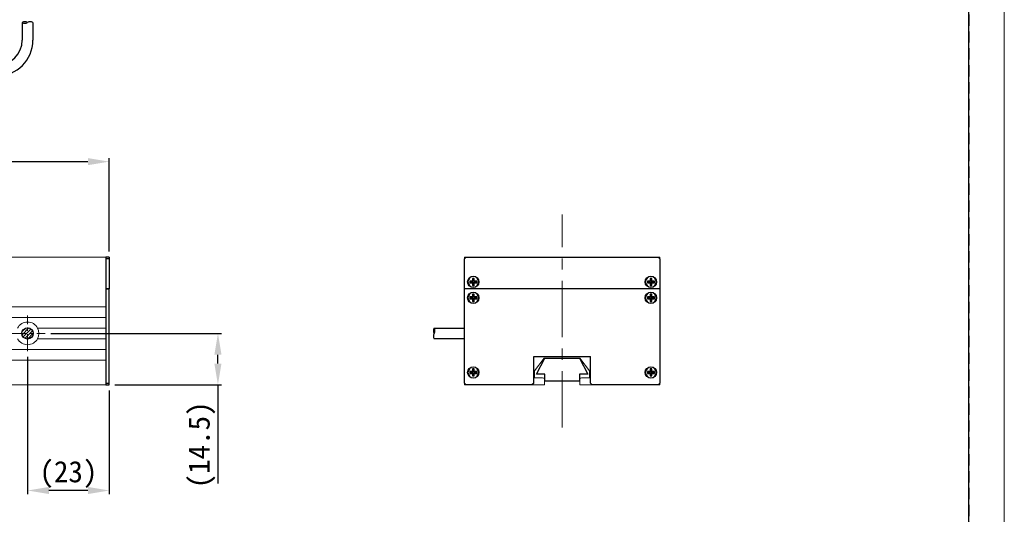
# Model space of a CAD drawing. Header units: millimetres. Extents: x -201 to 202, y 143 to 428.
# Tile 4 of 10: x 63 to 202, y 269 to 339. Entities that reach past the tile are written whole.
import ezdxf

# ---------------------------------------------------------------- set-up
doc = ezdxf.new("R2010")
doc.units = ezdxf.units.MM
doc.header["$LTSCALE"] = 0.25
doc.linetypes.add('CENTER', pattern=[50.8, 31.75, -6.35, 6.35, -6.35])
doc.linetypes.add('HIDDEN', pattern=[9.525, 6.35, -3.175])
doc.layers.get('0').update_dxf_attribs({"lineweight": 30})
for name, color, linetype, lineweight in [('BASE', 7, 'Continuous', 20), ('CENTER', 1, 'CENTER', 15), ('DIMENSION', 6, 'Continuous', 9)]:
    doc.layers.add(name, color=color, linetype=linetype, lineweight=lineweight)
for name, color, linetype in [('CABLE 3P', 7, 'Continuous'), ('FORM', 7, 'Continuous'), ('LOCK NUT M6', 132, 'Continuous'), ('MXB4508', 25, 'Continuous'), ('SIDE PANEL1', 1, 'Continuous'), ('SIDEPANEL 2', 30, 'Continuous')]:
    doc.layers.add(name, color=color, linetype=linetype)
doc.layers.add('EMPTY LINE', color=252, linetype='Continuous', lineweight=0, plot=False)
doc.styles.add('VS Standard', font='msgothic.ttc', dxfattribs={"height": 3})
doc.dimstyles.new('VS Standard x0.5', dxfattribs={"dimtxt": 3, "dimasz": 3, "dimexe": 0.5, "dimexo": 0.8, "dimgap": 0.5, "dimtad": 3, "dimlfac": 2, "dimrnd": 0.0001, "dimzin": 9, "dimdsep": 46, "dimtxsty": 'VS Standard', "dimcen": 0, "dimaunit": 1, "dimadec": 0, "dimazin": 2, "dimtfac": 1, "dimtmove": 0, "dimatfit": 3, "dimfxl": 1, "dimtolj": 1, "dimtzin": 0, "dimarcsym": 0})

# ---------------------------------------------------------------- blocks, each defined once
blk = doc.blocks.new('*D121')
at = {"layer": 'Defpoints', "color": 0}
for p in [(64, 292), (75.5, 287.25), (64, 272.38)]:
    blk.add_point(p, dxfattribs=at)
at = {"layer": 'DIMENSION', "color": 0, "lineweight": -2}
for p, q in [((64, 291.2), (64, 271.88)), ((75.5, 286.45), (75.5, 271.88)), ((72.5, 272.38), (67, 272.38))]:
    blk.add_line(p, q, dxfattribs=at)
at = {"layer": 'DIMENSION', "color": 0}
for points in [[(67, 272.88), (67, 271.88), (64, 272.38)], [(72.5, 271.88), (72.5, 272.88), (75.5, 272.38)]]:
    blk.add_solid(points, dxfattribs=at)
at = {"layer": 'DIMENSION', "color": 0, "insert": (69.75, 274.63), "char_height": 3, "attachment_point": 5, "style": 'VS Standard'}
blk.add_mtext('\\A1;\\A1;(23)', dxfattribs=at)
blk = doc.blocks.new('*D122')
at = {"layer": 'Defpoints', "color": 0}
for p in [(66.5, 294.5), (90.8, 294.5), (75.5, 287.25)]:
    blk.add_point(p, dxfattribs=at)
at = {"layer": 'DIMENSION', "color": 0, "lineweight": -2}
for p, q in [((67.3, 294.5), (91.3, 294.5)), ((90.8, 290.25), (90.8, 291.5)), ((76.3, 287.25), (91.3, 287.25)), ((90.8, 287.25), (90.8, 273.36))]:
    blk.add_line(p, q, dxfattribs=at)
at = {"layer": 'DIMENSION', "color": 0}
for points in [[(91.3, 291.5), (90.3, 291.5), (90.8, 294.5)], [(90.3, 290.25), (91.3, 290.25), (90.8, 287.25)]]:
    blk.add_solid(points, dxfattribs=at)
at = {"layer": 'DIMENSION', "color": 0, "insert": (88.54, 278.8), "char_height": 3, "attachment_point": 5, "rotation": 90, "style": 'VS Standard'}
blk.add_mtext('\\A1;\\A1;(14.5)', dxfattribs=at)
blk = doc.blocks.new('*D123')
at = {"layer": 'Defpoints', "color": 0}
for p in [(75.5, 318.68), (-75.5, 305.25), (75.5, 305.25)]:
    blk.add_point(p, dxfattribs=at)
at = {"layer": 'DIMENSION', "color": 0, "lineweight": -2}
for p, q in [((-75.5, 306.05), (-75.5, 319.18)), ((75.5, 306.05), (75.5, 319.18)), ((-72.5, 318.68), (72.5, 318.68))]:
    blk.add_line(p, q, dxfattribs=at)
at = {"layer": 'DIMENSION', "color": 0}
for points in [[(-72.5, 319.18), (-72.5, 318.18), (-75.5, 318.68)], [(72.5, 318.18), (72.5, 319.18), (75.5, 318.68)]]:
    blk.add_solid(points, dxfattribs=at)
at = {"layer": 'DIMENSION', "color": 0, "insert": (0, 320.68), "char_height": 3, "attachment_point": 5, "style": 'VS Standard'}
blk.add_mtext('\\A1;302', dxfattribs=at)

msp = doc.modelspace()

# ---------------------------------------------------------------- hatches: boundary and pattern name
at = {"layer": 'CABLE 3P'}
h = msp.add_hatch(dxfattribs=at)
h.set_pattern_fill('ANSI31', scale=0.1, style=0)
h.set_pattern_definition([(45, (-172.5, 137.1481), (-0.2245064, 0.2245064), [])])
h.paths.add_polyline_path([(64.8, 294.5, 1), (63.2, 294.5, 1)])

# ---------------------------------------------------------------- linework, layer by layer
at = {"color": 7}
for p, q in [((121.2397, 295.25), (125.5, 295.25)), ((125.5, 293.75), (125.5, 295.25)), ((125.5, 293.75), (121.2397, 293.75))]:
    msp.add_line(p, q, dxfattribs=at)
for centre, start, end in [((121.8397, 294.875), 147.994617, 212.005383), ((120.6397, 294.875), 327.994617, 32.005383), ((121.8397, 294.125), 147.994617, 212.005383)]:
    msp.add_arc(centre, 0.7075, start, end, dxfattribs=at)
at = {"layer": 'BASE', "color": 7}
for p, q in [((75, 305.25), (-75, 305.25)), ((75, 305.25), (-75, 305.25)), ((75, 305.25), (-75, 305.25)), ((75, 305.25), (-75, 305.25)), ((75, 287.25), (75, 305.25)), ((125.5, 298.25), (125.5, 305.25)), ((125.5, 305.25), (128, 305.25)), ((150.5, 305.25), (153, 305.25)), ((153, 305.25), (153, 298.25)), ((-75, 298.25), (75, 298.25)), ((-75, 298.25), (75, 298.25)), ((-75, 298.25), (75, 298.25)), ((-75, 298.25), (75, 298.25)), ((-75, 296.75), (75, 296.75)), ((-75, 296.75), (75, 296.75)), ((-75, 296.75), (75, 296.75)), ((-75, 296.75), (75, 296.75)), ((65.4133, 295.25), (75, 295.25)), ((65.4133, 295.25), (75, 295.25)), ((65.4133, 295.25), (75, 295.25)), ((65.4133, 293.75), (75, 293.75)), ((65.4133, 293.75), (75, 293.75)), ((65.4133, 293.75), (75, 293.75)), ((-75, 292.25), (75, 292.25)), ((75, 292.25), (-75, 292.25)), ((75, 292.25), (-75, 292.25)), ((75, 292.25), (-75, 292.25)), ((75, 290.75), (-75, 290.75)), ((75, 290.75), (-75, 290.75)), ((75, 290.75), (-75, 290.75)), ((75, 290.75), (-75, 290.75)), ((125.5, 287.25), (125.5, 290.75)), ((136.7422, 291), (135.375, 289.25)), ((141.7578, 291), (136.7422, 291)), ((143.125, 289.25), (141.7578, 291)), ((153, 290.75), (153, 287.25)), ((135.375, 289.25), (135.375, 288.25)), ((143.125, 288.25), (143.125, 289.25)), ((75, 287.25), (-75, 287.25)), ((75, 287.25), (-75, 287.25)), ((75, 287.25), (-75, 287.25)), ((75, 287.25), (-75, 287.25)), ((129, 287.25), (125.5, 287.25)), ((136.75, 287.25), (133.5, 287.25)), ((135.375, 288.25), (136.5, 288.25)), ((136.75, 288), (136.75, 287.25)), ((141.75, 287.25), (141.75, 288)), ((145, 287.25), (141.75, 287.25)), ((142, 288.25), (143.125, 288.25)), ((153, 287.25), (149.5, 287.25))]:
    msp.add_line(p, q, dxfattribs=at)
msp.add_circle((64, 294.5), 0.8, dxfattribs=at)
for centre, radius, start, end in [((64, 294.5), 1.6, 27.953187, 152.046813), ((64, 294.5), 1.6, 332.046813, 27.953187), ((64, 294.5), 1.6, 207.953187, 332.046813), ((136.5, 288), 0.25, 0, 90), ((142, 288), 0.25, 90, 180)]:
    msp.add_arc(centre, radius, start, end, dxfattribs=at)
at = {"layer": 'CABLE 3P', "color": 7}
for p, q in [((63.25, 338.2756), (63.25, 335.7626)), ((63.25, 338.2756), (63.25, 335.7626)), ((64.75, 338.2756), (64.75, 335.7626)), ((64.75, 338.2756), (64.75, 335.7626))]:
    msp.add_line(p, q, dxfattribs=at)
msp.add_circle((64, 294.5), 0.8, dxfattribs=at)
for centre, radius, start, end in [((63.625, 337.6756), 0.7075, 57.994617, 122.005383), ((63.625, 337.6756), 0.7075, 57.994617, 122.005383), ((63.625, 338.8756), 0.7075, 237.994617, 302.005383), ((63.625, 338.8756), 0.7075, 237.994617, 302.005383), ((64.375, 337.6756), 0.7075, 57.994617, 122.005383), ((64.375, 337.6756), 0.7075, 57.994617, 122.005383), ((59.75, 335.7626), 5, 270, 0), ((59.75, 335.7626), 3.5, 270, 0)]:
    msp.add_arc(centre, radius, start, end, dxfattribs=at)
at = {"layer": 'CENTER'}
msp.add_line((139.25, 281.25), (139.25, 311.25), dxfattribs=at)
msp.add_line((139.25, 281.25), (139.25, 311.25), dxfattribs=at)
msp.add_line((139.25, 281.25), (139.25, 311.25), dxfattribs=at)
at = {"layer": 'CENTER', "ltscale": 0.3}
for p, q in [((64, 292), (64, 297)), ((61.5, 294.5), (66.5, 294.5))]:
    msp.add_line(p, q, dxfattribs=at)
at = {"layer": 'EMPTY LINE'}
msp.add_line((201.5, 142.75), (201.5, 427.75), dxfattribs=at)
at = {"layer": 'FORM', "linetype": 'HIDDEN'}
msp.add_lwpolyline([(-196.5, 422.75), (196.5, 422.75), (196.5, 147.75), (-196.5, 147.75)], close=True, dxfattribs=at)
at = {"layer": 'FORM'}
msp.add_lwpolyline([(-196.5, 422.75), (-196.5, 147.75), (-78.5, 147.75), (-78.5, 159.75), (16.5, 159.75), (16.5, 177.25), (196.5, 177.25), (196.5, 422.75), (-196.5, 422.75)], close=True, dxfattribs=at)
at = {"layer": 'LOCK NUT M6', "color": 7}
for p, q in [((135.625, 288.75), (136.8, 291)), ((136.8, 291), (141.7, 291)), ((141.7, 291), (142.875, 288.75)), ((136.8, 288.75), (135.625, 288.75)), ((136.8, 287.75), (136.8, 288.75)), ((142.875, 288.75), (141.7, 288.75)), ((141.7, 288.75), (141.7, 287.75)), ((141.7, 287.75), (136.8, 287.75))]:
    msp.add_line(p, q, dxfattribs=at)
at = {"layer": 'MXB4508', "color": 7}
for p, q in [((126.6982, 302.1768), (126.625, 302.25)), ((126.875, 302.25), (126.625, 302.25)), ((126.625, 302.25), (126.625, 301.875)), ((126.8018, 302.1768), (126.6982, 302.1768)), ((126.6982, 302.1768), (126.6982, 301.8018)), ((126.8018, 302.1768), (126.875, 302.25)), ((126.8018, 301.8018), (126.8018, 302.1768)), ((126.875, 301.875), (126.875, 302.25)), ((151.6982, 302.1768), (151.625, 302.25)), ((151.875, 302.25), (151.625, 302.25)), ((151.625, 302.25), (151.625, 301.875)), ((151.8018, 302.1768), (151.6982, 302.1768)), ((151.6982, 302.1768), (151.6982, 301.8018)), ((151.8018, 302.1768), (151.875, 302.25)), ((151.8018, 301.8018), (151.8018, 302.1768)), ((151.875, 301.875), (151.875, 302.25)), ((126.25, 301.875), (126.25, 301.625)), ((126.3232, 301.8018), (126.25, 301.875)), ((126.625, 301.875), (126.25, 301.875)), ((126.3232, 301.6982), (126.25, 301.625)), ((126.25, 301.625), (126.625, 301.625)), ((126.6982, 301.8018), (126.3232, 301.8018)), ((126.3232, 301.8018), (126.3232, 301.6982)), ((126.3232, 301.6982), (126.6982, 301.6982)), ((126.6982, 301.8018), (126.625, 301.875)), ((126.6982, 301.6982), (126.625, 301.625)), ((126.625, 301.625), (126.625, 301.25)), ((126.6982, 301.3232), (126.625, 301.25)), ((126.625, 301.25), (126.875, 301.25)), ((126.6982, 301.6982), (126.6982, 301.3232)), ((126.6982, 301.3232), (126.8018, 301.3232)), ((126.875, 301.875), (126.8018, 301.8018)), ((127.1768, 301.8018), (126.8018, 301.8018)), ((126.8018, 301.3232), (126.8018, 301.6982)), ((126.8018, 301.6982), (126.875, 301.625)), ((126.8018, 301.6982), (127.1768, 301.6982)), ((126.8018, 301.3232), (126.875, 301.25)), ((127.25, 301.875), (126.875, 301.875)), ((126.875, 301.25), (126.875, 301.625)), ((126.875, 301.625), (127.25, 301.625)), ((127.1768, 301.8018), (127.25, 301.875)), ((127.1768, 301.6982), (127.1768, 301.8018)), ((127.1768, 301.6982), (127.25, 301.625)), ((127.25, 301.625), (127.25, 301.875)), ((151.25, 301.875), (151.25, 301.625)), ((151.3232, 301.8018), (151.25, 301.875)), ((151.625, 301.875), (151.25, 301.875)), ((151.3232, 301.6982), (151.25, 301.625)), ((151.25, 301.625), (151.625, 301.625)), ((151.6982, 301.8018), (151.3232, 301.8018)), ((151.3232, 301.8018), (151.3232, 301.6982)), ((151.3232, 301.6982), (151.6982, 301.6982)), ((151.6982, 301.8018), (151.625, 301.875)), ((151.6982, 301.6982), (151.625, 301.625)), ((151.625, 301.625), (151.625, 301.25)), ((151.6982, 301.3232), (151.625, 301.25)), ((151.625, 301.25), (151.875, 301.25)), ((151.6982, 301.6982), (151.6982, 301.3232)), ((151.6982, 301.3232), (151.8018, 301.3232)), ((151.875, 301.875), (151.8018, 301.8018)), ((152.1768, 301.8018), (151.8018, 301.8018)), ((151.8018, 301.3232), (151.8018, 301.6982)), ((151.8018, 301.6982), (151.875, 301.625)), ((151.8018, 301.6982), (152.1768, 301.6982)), ((151.8018, 301.3232), (151.875, 301.25)), ((152.25, 301.875), (151.875, 301.875)), ((151.875, 301.25), (151.875, 301.625)), ((151.875, 301.625), (152.25, 301.625)), ((152.1768, 301.8018), (152.25, 301.875)), ((152.1768, 301.6982), (152.1768, 301.8018)), ((152.1768, 301.6982), (152.25, 301.625)), ((152.25, 301.625), (152.25, 301.875)), ((126.25, 299.625), (126.25, 299.375)), ((126.3232, 299.5518), (126.25, 299.625)), ((126.625, 299.625), (126.25, 299.625)), ((126.3232, 299.4482), (126.25, 299.375)), ((126.6982, 299.5518), (126.3232, 299.5518)), ((126.3232, 299.5518), (126.3232, 299.4482)), ((126.3232, 299.4482), (126.6982, 299.4482)), ((126.6982, 299.9268), (126.625, 300)), ((126.875, 300), (126.625, 300)), ((126.625, 300), (126.625, 299.625)), ((126.6982, 299.5518), (126.625, 299.625)), ((126.6982, 299.4482), (126.625, 299.375)), ((126.8018, 299.9268), (126.6982, 299.9268)), ((126.6982, 299.9268), (126.6982, 299.5518)), ((126.6982, 299.4482), (126.6982, 299.0732)), ((126.8018, 299.9268), (126.875, 300)), ((126.8018, 299.5518), (126.8018, 299.9268)), ((126.875, 299.625), (126.8018, 299.5518)), ((127.1768, 299.5518), (126.8018, 299.5518)), ((126.8018, 299.0732), (126.8018, 299.4482)), ((126.8018, 299.4482), (126.875, 299.375)), ((126.8018, 299.4482), (127.1768, 299.4482)), ((126.875, 299.625), (126.875, 300)), ((127.25, 299.625), (126.875, 299.625)), ((127.1768, 299.5518), (127.25, 299.625)), ((127.1768, 299.4482), (127.1768, 299.5518)), ((127.1768, 299.4482), (127.25, 299.375)), ((127.25, 299.375), (127.25, 299.625)), ((151.25, 299.625), (151.25, 299.375)), ((151.3232, 299.5518), (151.25, 299.625)), ((151.625, 299.625), (151.25, 299.625)), ((151.3232, 299.4482), (151.25, 299.375)), ((151.6982, 299.5518), (151.3232, 299.5518)), ((151.3232, 299.5518), (151.3232, 299.4482)), ((151.3232, 299.4482), (151.6982, 299.4482)), ((151.6982, 299.9268), (151.625, 300)), ((151.875, 300), (151.625, 300)), ((151.625, 300), (151.625, 299.625)), ((151.6982, 299.5518), (151.625, 299.625)), ((151.6982, 299.4482), (151.625, 299.375)), ((151.8018, 299.9268), (151.6982, 299.9268)), ((151.6982, 299.9268), (151.6982, 299.5518)), ((151.6982, 299.4482), (151.6982, 299.0732)), ((151.8018, 299.9268), (151.875, 300)), ((151.8018, 299.5518), (151.8018, 299.9268)), ((151.875, 299.625), (151.8018, 299.5518)), ((152.1768, 299.5518), (151.8018, 299.5518)), ((151.8018, 299.0732), (151.8018, 299.4482)), ((151.8018, 299.4482), (151.875, 299.375)), ((151.8018, 299.4482), (152.1768, 299.4482)), ((151.875, 299.625), (151.875, 300)), ((152.25, 299.625), (151.875, 299.625)), ((152.1768, 299.5518), (152.25, 299.625)), ((152.1768, 299.4482), (152.1768, 299.5518)), ((152.1768, 299.4482), (152.25, 299.375)), ((152.25, 299.375), (152.25, 299.625)), ((126.25, 299.375), (126.625, 299.375)), ((126.625, 299.375), (126.625, 299)), ((126.6982, 299.0732), (126.625, 299)), ((126.625, 299), (126.875, 299)), ((126.6982, 299.0732), (126.8018, 299.0732)), ((126.8018, 299.0732), (126.875, 299)), ((126.875, 299), (126.875, 299.375)), ((126.875, 299.375), (127.25, 299.375)), ((151.25, 299.375), (151.625, 299.375)), ((151.625, 299.375), (151.625, 299)), ((151.6982, 299.0732), (151.625, 299)), ((151.625, 299), (151.875, 299)), ((151.6982, 299.0732), (151.8018, 299.0732)), ((151.8018, 299.0732), (151.875, 299)), ((151.875, 299), (151.875, 299.375)), ((151.875, 299.375), (152.25, 299.375)), ((126.25, 289.125), (126.25, 288.875)), ((126.3232, 289.0518), (126.25, 289.125)), ((126.625, 289.125), (126.25, 289.125)), ((126.3232, 288.9482), (126.25, 288.875)), ((126.25, 288.875), (126.625, 288.875)), ((126.6982, 289.0518), (126.3232, 289.0518)), ((126.3232, 289.0518), (126.3232, 288.9482)), ((126.3232, 288.9482), (126.6982, 288.9482)), ((126.6982, 289.4268), (126.625, 289.5)), ((126.875, 289.5), (126.625, 289.5)), ((126.625, 289.5), (126.625, 289.125)), ((126.6982, 289.0518), (126.625, 289.125)), ((126.6982, 288.9482), (126.625, 288.875)), ((126.625, 288.875), (126.625, 288.5)), ((126.6982, 288.5732), (126.625, 288.5)), ((126.625, 288.5), (126.875, 288.5)), ((126.8018, 289.4268), (126.6982, 289.4268)), ((126.6982, 289.4268), (126.6982, 289.0518)), ((126.6982, 288.9482), (126.6982, 288.5732)), ((126.6982, 288.5732), (126.8018, 288.5732)), ((126.8018, 289.4268), (126.875, 289.5)), ((126.8018, 289.0518), (126.8018, 289.4268)), ((126.875, 289.125), (126.8018, 289.0518)), ((127.1768, 289.0518), (126.8018, 289.0518)), ((126.8018, 288.5732), (126.8018, 288.9482)), ((126.8018, 288.9482), (126.875, 288.875)), ((126.8018, 288.9482), (127.1768, 288.9482)), ((126.8018, 288.5732), (126.875, 288.5)), ((126.875, 289.125), (126.875, 289.5)), ((127.25, 289.125), (126.875, 289.125)), ((126.875, 288.5), (126.875, 288.875)), ((126.875, 288.875), (127.25, 288.875)), ((127.1768, 289.0518), (127.25, 289.125)), ((127.1768, 288.9482), (127.1768, 289.0518)), ((127.1768, 288.9482), (127.25, 288.875)), ((127.25, 288.875), (127.25, 289.125)), ((151.25, 289.125), (151.25, 288.875)), ((151.3232, 289.0518), (151.25, 289.125)), ((151.625, 289.125), (151.25, 289.125)), ((151.3232, 288.9482), (151.25, 288.875)), ((151.25, 288.875), (151.625, 288.875)), ((151.6982, 289.0518), (151.3232, 289.0518)), ((151.3232, 289.0518), (151.3232, 288.9482)), ((151.3232, 288.9482), (151.6982, 288.9482)), ((151.6982, 289.4268), (151.625, 289.5)), ((151.875, 289.5), (151.625, 289.5)), ((151.625, 289.5), (151.625, 289.125)), ((151.6982, 289.0518), (151.625, 289.125)), ((151.6982, 288.9482), (151.625, 288.875)), ((151.625, 288.875), (151.625, 288.5)), ((151.6982, 288.5732), (151.625, 288.5)), ((151.625, 288.5), (151.875, 288.5)), ((151.8018, 289.4268), (151.6982, 289.4268)), ((151.6982, 289.4268), (151.6982, 289.0518)), ((151.6982, 288.9482), (151.6982, 288.5732)), ((151.6982, 288.5732), (151.8018, 288.5732)), ((151.8018, 289.4268), (151.875, 289.5)), ((151.8018, 289.0518), (151.8018, 289.4268)), ((151.875, 289.125), (151.8018, 289.0518)), ((152.1768, 289.0518), (151.8018, 289.0518)), ((151.8018, 288.5732), (151.8018, 288.9482)), ((151.8018, 288.9482), (151.875, 288.875)), ((151.8018, 288.9482), (152.1768, 288.9482)), ((151.8018, 288.5732), (151.875, 288.5)), ((151.875, 289.125), (151.875, 289.5)), ((152.25, 289.125), (151.875, 289.125)), ((151.875, 288.5), (151.875, 288.875)), ((151.875, 288.875), (152.25, 288.875)), ((152.1768, 289.0518), (152.25, 289.125)), ((152.1768, 288.9482), (152.1768, 289.0518)), ((152.1768, 288.9482), (152.25, 288.875)), ((152.25, 288.875), (152.25, 289.125))]:
    msp.add_line(p, q, dxfattribs=at)
for centre, start, end in [((126.75, 301.75), 0, 180), ((151.75, 301.75), 0, 180), ((126.75, 301.75), 180, 0), ((151.75, 301.75), 180, 0), ((126.75, 299.5), 0, 180), ((126.75, 299.5), 180, 0), ((151.75, 299.5), 0, 180), ((151.75, 299.5), 180, 0), ((126.75, 289), 0, 180), ((151.75, 289), 0, 180), ((126.75, 289), 180, 0), ((151.75, 289), 180, 0)]:
    msp.add_arc(centre, 0.75, start, end, dxfattribs=at)
at = {"layer": 'SIDE PANEL1', "color": 7, "extrusion": (-3.67394e-16, -1, 0)}
for p, q in [((75.5, 300.75), (75, 300.75)), ((75, 300.75), (75, 287.5)), ((75.5, 287.5), (75.5, 300.75)), ((125.5, 287.5), (125.5, 300.75)), ((153, 300.75), (153, 287.5)), ((135.25, 287.5), (135.25, 291.25)), ((135.25, 291.25), (143.25, 291.25)), ((143.25, 287.5), (143.25, 291.25)), ((75, 287.5), (75.5, 287.5)), ((75, 287.5), (75, 287.25)), ((75, 287.5), (75, 287.5)), ((75, 287.25), (75, 287.25)), ((75, 287.25), (75.5, 287.25)), ((75, 287.25), (75.5, 287.25)), ((75.5, 287.25), (75.5, 287.5)), ((75.5, 287.25), (75.5, 287.25)), ((125.75, 287.25), (125.5, 287.5)), ((135, 287.25), (125.75, 287.25)), ((135.25, 287.5), (135, 287.25)), ((143.5, 287.25), (143.25, 287.5)), ((152.75, 287.25), (143.5, 287.25)), ((153, 287.5), (152.75, 287.25))]:
    msp.add_line(p, q, dxfattribs=at)
at = {"layer": 'SIDE PANEL1', "color": 7}
for centre in [(126.75, 299.5), (151.75, 299.5), (126.75, 289), (151.75, 289)]:
    msp.add_circle(centre, 0.8, dxfattribs=at)
at = {"layer": 'SIDEPANEL 2', "color": 7, "extrusion": (-1.22465e-16, -1, 0)}
for p, q in [((75, 305.25), (75, 305)), ((75.5, 305.25), (75, 305.25)), ((75, 305), (75, 300.75)), ((75.5, 305), (75, 305)), ((75.5, 305.25), (75.5, 305)), ((75.5, 305), (75.5, 300.75)), ((125.5, 305), (125.75, 305.25)), ((125.5, 300.75), (125.5, 305)), ((125.75, 305.25), (152.75, 305.25)), ((152.75, 305.25), (153, 305)), ((153, 305), (153, 300.75)), ((75, 300.75), (75.5, 300.75))]:
    msp.add_line(p, q, dxfattribs=at)
at = {"layer": 'SIDEPANEL 2', "color": 7, "extrusion": (1.22465e-16, -1, 0)}
msp.add_line((153, 300.75), (125.5, 300.75), dxfattribs=at)
at = {"layer": 'SIDEPANEL 2', "color": 7}
for centre in [(126.75, 301.75), (151.75, 301.75)]:
    msp.add_circle(centre, 0.8, dxfattribs=at)

# ---------------------------------------------------------------- dimensions: what is measured, and where the dimension line sits
at = {"layer": 'DIMENSION'}
dim = msp.add_linear_dim(base=(75.5, 318.6823), p1=(-75.5, 305.25), p2=(75.5, 305.25), dimstyle='VS Standard x0.5', dxfattribs=at)
dim.commit()
dim.dimension.update_dxf_attribs({"geometry": '*D123', "text_midpoint": (0, 318.6823), "dimtype": 160})
dim = msp.add_linear_dim(base=(90.795, 294.5), p1=(75.5, 287.25), p2=(66.5, 294.5), angle=90, text='\\A1;(<>)', dimstyle='VS Standard x0.5', dxfattribs=at)
dim.commit()
dim.dimension.update_dxf_attribs({"geometry": '*D122', "text_midpoint": (90.795, 278.8041), "dimtype": 160})
dim = msp.add_linear_dim(base=(64, 272.3766), p1=(75.5, 287.25), p2=(64, 292), text='\\A1;(<>)', dimstyle='VS Standard x0.5', dxfattribs=at)
dim.commit()
dim.dimension.update_dxf_attribs({"geometry": '*D121', "text_midpoint": (69.75, 272.3766), "dimtype": 160})

doc.saveas('drawing.dxf')
